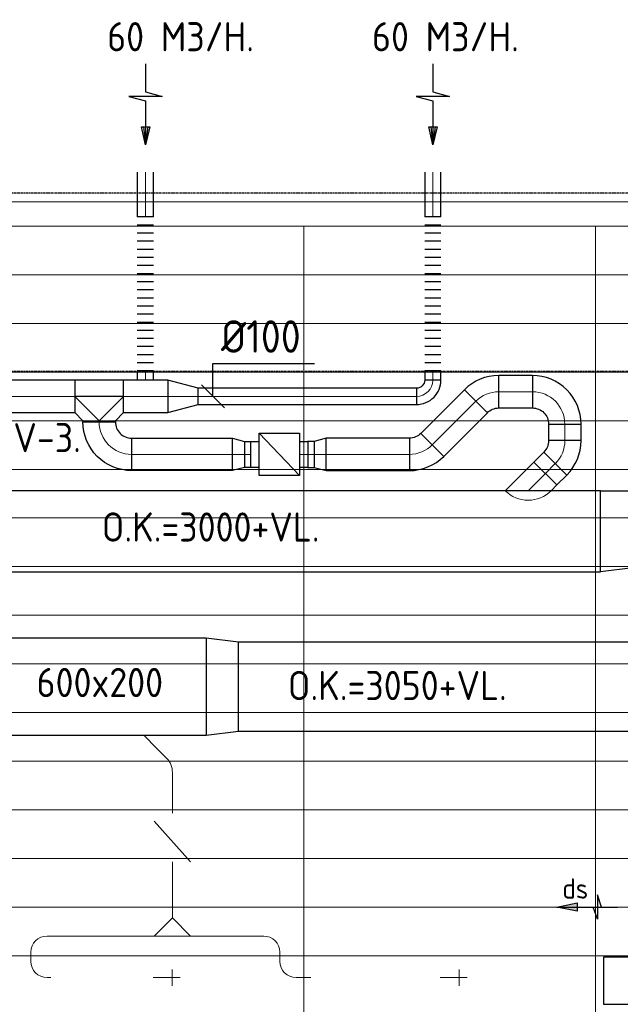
# Model space of a CAD drawing. Header units: millimetres. Extents: x -73785 to 23627, y 5976 to 52620.
# Tile 37 of 56: x -53441 to -49734, y 46546 to 52620. Entities that reach past the tile are written whole.
import ezdxf

# ---------------------------------------------------------------- set-up
doc = ezdxf.new("R2010")
doc.units = ezdxf.units.MM
doc.linetypes.add('HIDDEN', pattern=[9.525, 6.35, -3.175])
for name, color, linetype in [('4plfd', 254, 'Continuous'), ('BALKEN', 7, 'Continuous'), ('WL570---_RETOUR', 100, 'Continuous'), ('WL570---_TOEVOER', 200, 'Continuous'), ('WM570---_RETOUR', 2, 'Continuous'), ('WM570---_TOEVOER', 2, 'Continuous')]:
    doc.layers.add(name, color=color, linetype=linetype)
for name, color, linetype, lineweight in [('WL570---_BESTAAND-HARTLIJN', 161, 'Continuous', 0), ('WL570---_BESTAAND-RETOUR', 140, 'Continuous', 0), ('WL570---_BESTAAND-TOEVOER', 180, 'Continuous', 0), ('WL570---_DEMONTEREN', 10, 'Continuous', 0)]:
    doc.layers.add(name, color=color, linetype=linetype, lineweight=lineweight)
doc.layers.get('WL570---_DEMONTEREN').off()
doc.styles.add('BURO-025', font='ISO96.shx', dxfattribs={"height": 2.5})
doc.styles.add('ISO', font='ISO', dxfattribs={"height": 162})
doc.styles.add('LZ-MAATVOEREN', font='simplex')
doc.styles.add('MAATVOERING', font='ISO')

# ---------------------------------------------------------------- blocks, each defined once
blk = doc.blocks.new('Groep-44')
at = {"color": 8, "linetype": 'Continuous', "lineweight": 13}
for p, q in [((-73154.9, 49899.1), (-11882.7, 49899.1)), ((-73154.9, 49599.1), (-11882.7, 49599.1)), ((-73154.9, 49299.1), (-11882.7, 49299.1)), ((-73154.9, 48999.1), (-11882.7, 48999.1)), ((-73154.9, 48699.1), (-11882.7, 48699.1)), ((-73154.9, 48399.1), (-11882.7, 48399.1)), ((-73154.9, 48399.1), (-11882.7, 48399.1)), ((-73154.9, 48099.1), (-11882.7, 48099.1)), ((-73154.9, 47799.1), (-11882.7, 47799.1)), ((-73154.9, 47499.1), (-11882.7, 47499.1)), ((-73154.9, 47199.1), (-11882.7, 47199.1)), ((-73154.9, 46899.1), (-11882.7, 46899.1)), ((-73154.9, 46599.1), (-11882.7, 46599.1)), ((-73154.9, 46299.1), (-11882.7, 46299.1)), ((-73154.9, 45999.1), (-11882.7, 45999.1)), ((-73154.9, 45699.1), (-11882.7, 45699.1))]:
    blk.add_line(p, q, dxfattribs=at)
blk = doc.blocks.new('Groep-50')
at = {"color": 8, "linetype": 'Continuous', "lineweight": 13}
for p, q in [((-73304.9, 50349.1), (-4004.9, 50349.1)), ((-73154.9, 50199.1), (-4154.9, 50199.1)), ((-11854.9, 50199.1), (-65654.9, 50199.1)), ((-53054.9, 50199.1), (-53054.9, 42999.1)), ((-51254.9, 50199.1), (-51254.9, 42999.1)), ((-51254.9, 50199.1), (-51254.9, 42999.1))]:
    blk.add_line(p, q, dxfattribs=at)
at = {"color": 8}
blk.add_blockref('Groep-44', (0, 0), dxfattribs=at)
blk = doc.blocks.new('Block plafond 2e verd')
at = {"layer": '4plfd'}
blk.add_blockref('Groep-50', (73180, -19000), dxfattribs=at)
blk = doc.blocks.new('VV260020055020002000G')
blk.add_lwpolyline([(0, -300), (200, -275), (200, 275), (0, 300)], close=True)
at = {"invisible_edges": 15}
blk.add_3dface([(0, -300), (200, -275), (200, 275), (0, 300)], dxfattribs=at)
blk = doc.blocks.new('KARH')
for p, q in [((1, 0.5), (0, 0.5)), ((0, -0.5), (1, -0.5))]:
    blk.add_line(p, q)
at = {"invisible_edges": 15}
blk.add_3dface([(0, 0.5), (0, -0.5), (1, -0.5), (1, 0.5)], dxfattribs=at)
blk = doc.blocks.new('KARO')
for p, q in [((1, 0.5), (0, 0.5)), ((0, -0.5), (1, -0.5))]:
    blk.add_line(p, q)
at = {"invisible_edges": 15}
blk.add_3dface([(0, 0.5), (0, -0.5), (1, -0.5), (1, 0.5)], dxfattribs=at)
at = {"layer": 'WL570---_BESTAAND-HARTLIJN'}
blk.add_line((0, 0), (1, 0), dxfattribs=at)
blk = doc.blocks.new('OSV1251000460G')
blk.add_lwpolyline([(0, -62.5), (46.7, -50), (46.7, 50), (0, 62.5)], close=True)
at = {"layer": 'WL570---_BESTAAND-HARTLIJN'}
blk.add_line((0, 0), (46.7, 0), dxfattribs=at)
blk = doc.blocks.new('VBX1251250012525000')
for points in [[(50, 62.5), (0, 62.5), (0, -62.5), (50, -62.5)], [(300, -62.5), (350, -62.5), (350, 62.5), (300, 62.5)]]:
    blk.add_lwpolyline(points)
blk.add_lwpolyline([(50, -112.5), (300, -112.5), (300, 112.5), (50, 112.5)], close=True)
at = {"layer": 'WL570---_BESTAAND-HARTLIJN'}
blk.add_line((300, 0), (350, 0), dxfattribs=at)
at = {"layer": 'WL570---_BESTAAND-TOEVOER'}
blk.add_line((50, -112.5), (300, 112.5), dxfattribs=at)
blk = doc.blocks.new('OTS12512512500H')
blk.add_lwpolyline([(-112.5, -62.5), (112.5, -62.5), (112.5, 62.5), (62.5, 112.5), (-62.5, 112.5), (-112.5, 62.5)], close=True)
at = {"layer": 'WL570---_BESTAAND-HARTLIJN'}
blk.add_line((-112.5, 0), (112.5, 0), dxfattribs=at)
at = {"layer": 'WL570---_BESTAAND-TOEVOER'}
blk.add_lwpolyline([(-112.5, 0), (0, 112.5), (112.5, 0)], dxfattribs=at)
blk = doc.blocks.new('OAF12500045L')
blk.add_line((-138.4, 0), (138.4, 0))
blk.add_lwpolyline([(-88.4, 0), (-123.7, 35.4), (-35.4, 123.7), (88.4, 0)])
at = {"layer": 'WL570---_BESTAAND-HARTLIJN'}
blk.add_line((-79.5, 79.5), (0, 0), dxfattribs=at)
blk = doc.blocks.new('OBO12500045H')
blk.add_lwpolyline([(62.5, -51.8, 0.198912), (7.6, 80.8), (-80.8, -7.6, -0.198912), (-62.5, -51.8)], format="xyb", close=True)
at = {"invisible_edges": 15}
for points in [[(-77.1, -11.6), (18.6, 68.7), (7.6, 80.8), (-80.8, -7.6)], [(-73.8, -15.9), (28.6, 55.8), (18.6, 68.7), (-77.1, -11.6)], [(-70.9, -20.5), (37.4, 42), (28.6, 55.8), (-73.8, -15.9)], [(-68.4, -25.4), (44.9, 27.5), (37.4, 42), (-70.9, -20.5)], [(-66.3, -30.4), (51.2, 12.4), (44.9, 27.5), (-68.4, -25.4)], [(-64.6, -35.6), (56.1, -3.2), (51.2, 12.4), (-66.3, -30.4)], [(-63.4, -40.9), (59.7, -19.2), (56.1, -3.2), (-64.6, -35.6)], [(-62.7, -46.3), (61.8, -35.4), (59.7, -19.2), (-63.4, -40.9)], [(-62.5, -51.8), (62.5, -51.8), (61.8, -35.4), (-62.7, -46.3)]]:
    blk.add_3dface(points, dxfattribs=at)
at = {"layer": 'WL570---_BESTAAND-HARTLIJN'}
blk.add_arc((-125, -51.8), 125, 0, 45, dxfattribs=at)
blk = doc.blocks.new('OBO10000090H')
blk.add_lwpolyline([(50, -100, 0.414214), (-100, 50), (-100, -50, -0.414214), (-50, -100)], format="xyb", close=True)
at = {"invisible_edges": 15}
for points in [[(-91.3, -50.8), (-74, 47.7), (-100, 50), (-100, -50)], [(-82.9, -53), (-48.7, 41), (-74, 47.7), (-91.3, -50.8)], [(-75, -56.7), (-25, 29.9), (-48.7, 41), (-82.9, -53)], [(-67.9, -61.7), (-3.6, 14.9), (-25, 29.9), (-75, -56.7)], [(-61.7, -67.9), (14.9, -3.6), (-3.6, 14.9), (-67.9, -61.7)], [(-56.7, -75), (29.9, -25), (14.9, -3.6), (-61.7, -67.9)], [(-53, -82.9), (41, -48.7), (29.9, -25), (-56.7, -75)], [(-50.8, -91.3), (47.7, -74), (41, -48.7), (-53, -82.9)], [(-50, -100), (50, -100), (47.7, -74), (-50.8, -91.3)]]:
    blk.add_3dface(points, dxfattribs=at)
at = {"layer": 'WL570---_BESTAAND-HARTLIJN'}
blk.add_arc((-100, -100), 100, 0, 90, dxfattribs=at)
blk = doc.blocks.new('OBO10000090ZE')
blk.add_lwpolyline([(-50, 0), (50, 0), (50, 100, 1), (-50, 100)], format="xyb", close=True)
at = {"layer": 'WL570---_BESTAAND-HARTLIJN'}
for points in [[(0, 0), (0, 150)], [(-50, 100), (50, 100)]]:
    blk.add_lwpolyline(points, dxfattribs=at)
blk = doc.blocks.new('OBO10000090L')
blk.add_lwpolyline([(50, 0, 0.414214), (-100, 150), (-100, 50, -0.414214), (-50, 0)], format="xyb", close=True)
at = {"invisible_edges": 15}
for points in [[(-91.3, 49.2), (-74, 147.7), (-100, 150), (-100, 50)], [(-82.9, 47), (-48.7, 141), (-74, 147.7), (-91.3, 49.2)], [(-75, 43.3), (-25, 129.9), (-48.7, 141), (-82.9, 47)], [(-67.9, 38.3), (-3.6, 114.9), (-25, 129.9), (-75, 43.3)], [(-61.7, 32.1), (14.9, 96.4), (-3.6, 114.9), (-67.9, 38.3)], [(-56.7, 25), (29.9, 75), (14.9, 96.4), (-61.7, 32.1)], [(-53, 17.1), (41, 51.3), (29.9, 75), (-56.7, 25)], [(-50.8, 8.7), (47.7, 26), (41, 51.3), (-53, 17.1)], [(-50, 0), (50, 0), (47.7, 26), (-50.8, 8.7)]]:
    blk.add_3dface(points, dxfattribs=at)
at = {"layer": 'WL570---_BESTAAND-HARTLIJN'}
blk.add_arc((-100, 0), 100, 0, 90, dxfattribs=at)
blk = doc.blocks.new('ORN_T_SP')
blk.add_lwpolyline([(-0.5, 0.5), (-0.5, -0.5), (0.5, -0.5), (0.5, 0.5)], close=True)
at = {"style": 'LZ-MAATVOEREN', "flags": 9}
for tag, p in [('ROS_TYPE', (0.6333, 0.6833)), ('ROS_M3H', (0.6333, 0.4833)), ('ROS_ZIJDE', (0.6333, 0.2833)), ('ROS_STAT', (0.6333, 0.0833))]:
    blk.add_attdef(tag, p, '', height=0.125, dxfattribs=at)
blk = doc.blocks.new('FLLINE100')
blk.add_line((0, -50), (0, 50))
blk = doc.blocks.new('OEX10000100000')
at = {"rotation": 90}
for p in [(0, -50), (0, -100), (0, -150), (0, -200), (0, -250), (0, -300), (0, -350), (0, -400), (0, -450), (0, -500), (0, -550), (0, -600), (0, -650), (0, -700), (0, -750), (0, -800), (0, -850), (0, -900), (0, -950), (0, -1000)]:
    blk.add_blockref('FLLINE100', p, dxfattribs=at)
blk = doc.blocks.new('OBO20000090H')
blk.add_lwpolyline([(100, -200, 0.414214), (-200, 100), (-200, -100, -0.414214), (-100, -200)], format="xyb", close=True)
at = {"invisible_edges": 15}
for points in [[(-182.6, -101.5), (-147.9, 95.4), (-200, 100), (-200, -100)], [(-165.8, -106), (-97.4, 81.9), (-147.9, 95.4), (-182.6, -101.5)], [(-150, -113.4), (-50, 59.8), (-97.4, 81.9), (-165.8, -106)], [(-135.7, -123.4), (-7.2, 29.8), (-50, 59.8), (-150, -113.4)], [(-123.4, -135.7), (29.8, -7.2), (-7.2, 29.8), (-135.7, -123.4)], [(-113.4, -150), (59.8, -50), (29.8, -7.2), (-123.4, -135.7)], [(-106, -165.8), (81.9, -97.4), (59.8, -50), (-113.4, -150)], [(-101.5, -182.6), (95.4, -147.9), (81.9, -97.4), (-106, -165.8)], [(-100, -200), (100, -200), (95.4, -147.9), (-101.5, -182.6)]]:
    blk.add_3dface(points, dxfattribs=at)
at = {"layer": 'WL570---_BESTAAND-HARTLIJN'}
blk.add_arc((-200, -200), 200, 0, 90, dxfattribs=at)
blk = doc.blocks.new('OTS20020020000H')
at = {"layer": 'WL570---_RETOUR'}
blk.add_line((-150, 0), (150, 0), dxfattribs=at)
blk.add_lwpolyline([(-150, -100), (150, -100), (150, 100), (100, 150), (-100, 150), (-150, 100)], close=True, dxfattribs=at)
blk.add_lwpolyline([(-150, 0), (0, 150), (150, 0)], dxfattribs=at)
blk = doc.blocks.new('OSV2001600740G')
blk.add_lwpolyline([(0, -100), (74.6, -80), (74.6, 80), (0, 100)], close=True)
at = {"layer": 'WL570---_BESTAAND-HARTLIJN'}
blk.add_line((0, 0), (74.6, 0), dxfattribs=at)
blk = doc.blocks.new('VBX1601600016025000')
blk.add_lwpolyline([(50, -130), (300, -130), (300, 130), (50, 130)], close=True)
for points in [[(50, 80), (0, 80), (0, -80), (50, -80)], [(300, -80), (350, -80), (350, 80), (300, 80)]]:
    blk.add_lwpolyline(points)
at = {"layer": 'WL570---_BESTAAND-HARTLIJN'}
blk.add_line((300, 0), (350, 0), dxfattribs=at)
at = {"layer": 'WL570---_BESTAAND-TOEVOER'}
blk.add_line((50, -130), (300, 130), dxfattribs=at)
blk = doc.blocks.new('MVLINE')
blk.add_line((35.4, -35.4), (-35.4, 35.4))
blk = doc.blocks.new('OSV20010001860G')
blk.add_lwpolyline([(0, -100), (186.6, -50), (186.6, 50), (0, 100)], close=True)
at = {"layer": 'WL570---_BESTAAND-HARTLIJN'}
blk.add_line((0, 0), (186.6, 0), dxfattribs=at)
blk = doc.blocks.new('AFZPIJL')
for points in [[(0, -10), (0, -6.52), (-2.06, -5.97), (2.06, -5.97), (0, -5.41), (0, 0)], [(-0.26, -2.22), (0, 0)], [(0.26, -2.22), (0, 0)]]:
    blk.add_lwpolyline(points)
blk.add_lwpolyline([(0.52, -2.22), (-0.52, -2.22), (0, 0)], close=True)
blk = doc.blocks.new('OZA2500200045R')
blk.add_lwpolyline([(141.4, 0), (176.8, 35.4), (35.4, 176.8), (-141.4, 0)])
at = {"layer": 'WL570---_BESTAAND-HARTLIJN'}
blk.add_line((0, 0), (106.1, 106.1), dxfattribs=at)
at = {"layer": 'WL570---_BESTAAND-RETOUR'}
blk.add_arc((0, 141.4), 200, 225, 315, dxfattribs=at)
blk = doc.blocks.new('OBO20000045H')
blk.add_lwpolyline([(100, -82.8, 0.198912), (12.1, 129.3), (-129.3, -12.1, -0.198912), (-100, -82.8)], format="xyb", close=True)
at = {"invisible_edges": 15}
for points in [[(-123.4, -18.6), (29.8, 110), (12.1, 129.3), (-129.3, -12.1)], [(-118.1, -25.5), (45.7, 89.2), (29.8, 110), (-123.4, -18.6)], [(-113.4, -32.8), (59.8, 67.2), (45.7, 89.2), (-118.1, -25.5)], [(-109.4, -40.6), (71.9, 43.9), (59.8, 67.2), (-113.4, -32.8)], [(-106, -48.6), (81.9, 19.8), (71.9, 43.9), (-109.4, -40.6)], [(-103.4, -57), (89.8, -5.2), (81.9, 19.8), (-106, -48.6)], [(-101.5, -65.5), (95.4, -30.7), (89.8, -5.2), (-103.4, -57)], [(-100.4, -74.1), (98.9, -56.7), (95.4, -30.7), (-101.5, -65.5)], [(-100, -82.8), (100, -82.8), (98.9, -56.7), (-100.4, -74.1)]]:
    blk.add_3dface(points, dxfattribs=at)
at = {"layer": 'WL570---_BESTAAND-HARTLIJN'}
blk.add_arc((-200, -82.8), 200, 0, 45, dxfattribs=at)
blk = doc.blocks.new('VV150020045020004000RG')
blk.add_lwpolyline([(0, 250), (400, 250), (400, -200), (0, -250)], close=True)
at = {"invisible_edges": 15}
blk.add_3dface([(0, 250), (400, 250), (400, -200), (0, -250)], dxfattribs=at)
blk = doc.blocks.new('LU-PIJL6')
at = {"color": 0, "linetype": 'Continuous'}
for p, q in [((-5, -1.5), (-5, 1.5)), ((-5, 1.5), (-4.5, 0)), ((0, 0), (-7.5, 0)), ((-5.5, 0), (-5, -1.5)), ((-2.5, -0.5), (-2.5, 0.5)), ((-2.5, 0.5), (0, 0)), ((0, 0), (-2.5, -0.5))]:
    blk.add_line(p, q, dxfattribs=at)
blk.add_solid([(-2.5, 0.5), (-2.5, -0.5), (0, 0)], dxfattribs=at)

msp = doc.modelspace()

# ---------------------------------------------------------------- linework, layer by layer
at = {"layer": 'BALKEN', "color": 2, "linetype": 'HIDDEN'}
for p, q in [((-71835, 51551.1), (-2746.7, 51551.1)), ((-71835, 50451.1), (-2746.7, 50451.1))]:
    msp.add_line(p, q, dxfattribs=at)
at = {"layer": 'WM570---_RETOUR'}
msp.add_lwpolyline([(-52248.5, 50296.6), (-52248.5, 50499.2), (-51622.3, 50499.2)], dxfattribs=at)

# ---------------------------------------------------------------- block references
at = {"layer": 'WL570---_DEMONTEREN'}
for name, p, rotation in [('OAF12500045L', (-52675.5, 48205.6), 180.000000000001), ('VBX1251250012525000', (-52498.7, 47725.3), 270.000000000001), ('OBO10000090H', (-53372.4, 46967.6), 90.00000000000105)]:
    msp.add_blockref(name, p, dxfattribs=dict(at, rotation=rotation))
for p, xscale, yscale, zscale, rotation in [((-52595.9, 48126.1), 85.66686048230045, 125, 125, 314.9999999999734), ((-52498.7, 47725.3), 251.853747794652, 125, 125, 90.00000000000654), ((-52498.7, 47375.3), 295.1427838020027, 125, 125, 270), ((-51935.3, 46967.6), 356.5983112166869, 100, 100, 180.000000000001), ((-53372.4, 46811.2), 56.45693985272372, 100, 100, 90.00000000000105), ((-51835.3, 46867.6), 56.45693985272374, 100, 100, 270.000000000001), ((-51644.6, 46711.3), 90.43692295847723, 100, 100, 180.000000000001)]:
    msp.add_blockref('KARO', p, dxfattribs=dict(at, xscale=xscale, yscale=yscale, zscale=zscale, rotation=rotation))
for name, p in [('OBO12500045H', (-52498.7, 48028.9)), ('OTS12512512500H', (-52498.7, 46967.6)), ('OSV1251000460G', (-52338.6, 46967.6)), ('OBO10000090H', (-51835.3, 46967.6))]:
    msp.add_blockref(name, p, dxfattribs=at)
for p, xscale, yscale, zscale in [((-53272.4, 46967.6), 566.8356749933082, 100, 100), ((-52611.3, 46967.6), -47.6584454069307, 125, 125), ((-52386.2, 46967.6), 47.6584454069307, 125, 125), ((-53272.2, 46711.3), 22.48026519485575, 100, 100), ((-52600.4, 46711.3), -16.03765465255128, 100, 100), ((-50829.3, 46711.3), -16.03765465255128, 100, 100)]:
    msp.add_blockref('KARO', p, dxfattribs=dict(at, xscale=xscale, yscale=yscale, zscale=zscale))
at = {"layer": 'WL570---_DEMONTEREN', "xscale": -1}
msp.add_blockref('OSV1251000460G', (-52658.9, 46967.6), dxfattribs=at)
for name, p, rotation in [('OBO10000090L', (-53272.4, 46711.3), 90.00000000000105), ('OBO10000090L', (-51735.3, 46711.3), 90.00000000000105), ('OBO10000090ZE', (-52600.4, 46711.3), 270.000000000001), ('OBO10000090ZE', (-50829.3, 46711.3), 270.000000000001)]:
    msp.add_blockref(name, p, dxfattribs=dict(at, rotation=rotation))
at = {"layer": 'WL570---_RETOUR'}
for name, p, xscale, yscale, zscale, rotation in [('AFZPIJL', (-52664.1, 51848.6), 50, 50, 50, 180), ('AFZPIJL', (-50890.4, 51848.6), 50, 50, 50, 180), ('KARO', (-52665.3, 51403.9), 275.9456809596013, 100, 100, 90), ('KARO', (-50891.6, 51403.9), 275.9456809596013, 100, 100, 90), ('KARO', (-52665.3, 50453.2), 56.29579252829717, 100, 100, 270), ('KARO', (-50891.6, 50453.2), 56.55323533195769, 100, 100, 270), ('KARO', (-52526.3, 50296.6), 275.2482312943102, 200, 200, 180), ('KARO', (-50991.6, 50296.6), 1348.069124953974, 100, 100, 180), ('KARO', (-50894.6, 49997.2), 380.6080427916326, 200, 200, 44.99999999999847), ('KARO', (-52950.8, 50138.6), 8.033562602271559, 200, 200, 90), ('KARO', (-50076.5, 50124.9), 101.5058830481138, 200, 200, 270), ('KARO', (-52750.8, 49938.6), -622.0802183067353, 200, 200, 180), ('KARO', (-52053.8, 49938.6), -41.65426006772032, 160, 160, 180), ('KARO', (-51623.3, 49938.6), 41.65426006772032, 160, 160, 180), ('KARO', (-50196.6, 49820.5), 86.90623613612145, 200, 200, 45), ('LU-PIJL6', (-50125.8, 47146.3), 50, 50, 50, 180)]:
    msp.add_blockref(name, p, dxfattribs=dict(at, xscale=xscale, yscale=yscale, zscale=zscale, rotation=rotation))
for name, p in [('OEX10000100000', (-52665.3, 51453.2)), ('OEX10000100000', (-50891.6, 51453.2)), ('OBO20000090H', (-50076.5, 50324.9)), ('OSV20010001860G', (-52526.3, 50296.6)), ('OZA2500200045R', (-50302.6, 49714.5)), ('VV150020045020004000RG', (-49857.2, 49464.5))]:
    msp.add_blockref(name, p, dxfattribs=at)
for name, p, rotation in [('OBO20000045H', (-50566.9, 50324.9), 90), ('OTS20020020000H', (-52950.8, 50296.6), 180), ('OBO10000090H', (-50891.6, 50296.6), 270), ('OBO20000045H', (-50076.5, 49940.6), 315.0000000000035), ('OBO20000045H', (-50953.2, 49938.6), 270), ('OSV2001600740G', (-51548.7, 49938.6), 180)]:
    msp.add_blockref(name, p, dxfattribs=dict(at, rotation=rotation))
at = {"layer": 'WL570---_RETOUR', "zscale": 200}
for name, p, xscale, yscale in [('KARO', (-50484.1, 50324.9), 207.5368296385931, 200), ('KARO', (-54578, 50296.6), 1476.238544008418, 200), ('KARO', (-51548.7, 49938.6), 512.6176761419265, 200), ('KARH', (-54587.1, 49464.5), 4729.977126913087, 500)]:
    msp.add_blockref(name, p, dxfattribs=dict(at, xscale=xscale, yscale=yscale))
at = {"layer": 'WL570---_RETOUR', "xscale": -1}
for name, p, rotation in [('OBO20000090H', (-52950.8, 49938.6), 90), ('VBX1601600016025000', (-52013.6, 49938.6), 180), ('OSV2001600740G', (-52128.5, 49938.6), 180)]:
    msp.add_blockref(name, p, dxfattribs=dict(at, rotation=rotation))
at = {"layer": 'WL570---_TOEVOER', "xscale": 1346.620728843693, "yscale": 600, "zscale": 200, "rotation": 180}
msp.add_blockref('KARH', (-52290.5, 48505.6), dxfattribs=at)
at = {"layer": 'WL570---_TOEVOER'}
msp.add_blockref('VV260020055020002000G', (-52290.5, 48505.6), dxfattribs=at)
at = {"layer": 'WL570---_TOEVOER', "xscale": 4841.412419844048, "yscale": 550, "zscale": 200}
msp.add_blockref('KARH', (-52090.5, 48505.6), dxfattribs=at)
at = {"layer": 'WL570---_TOEVOER', "xscale": 1750, "yscale": 290}
msp.add_blockref('ORN_T_SP', (-48962.2, 46691.4), dxfattribs=at)
at = {"layer": 'WM570---_RETOUR'}
msp.add_blockref('Block plafond 2e verd', (-71812.3, 20147.2), dxfattribs=at)
at = {"layer": 'WM570---_RETOUR', "xscale": 2, "yscale": 2, "zscale": 2}
msp.add_blockref('MVLINE', (-52248.5, 50296.6), dxfattribs=at)

# ---------------------------------------------------------------- texts
at = {"layer": 'WM570---_RETOUR'}
for s, height, style, p in [('60 M3/H.', 180, 'MAATVOERING', (-52901.4, 52425.1)), ('60 M3/H.', 180, 'MAATVOERING', (-51266.8, 52425.1)), ('%%c100', 200, 'MAATVOERING', (-52198.5, 50565.8)), ('CAV-3.', 180, 'MAATVOERING', (-53742.3, 49952.1)), ('O.K.=3000+VL.', 180, 'ISO', (-52934.4, 49400.5))]:
    msp.add_text(s, height=height, dxfattribs=dict(at, style=style)).set_placement(p)
at = {"layer": 'WM570---_TOEVOER'}
for s, style, p in [('600x200', 'MAATVOERING', (-53336.9, 48441.4)), ('O.K.=3050+VL.', 'ISO', (-51785.8, 48422.7))]:
    msp.add_text(s, height=180, dxfattribs=dict(at, style=style)).set_placement(p)
at = {"layer": 'WM570---_TOEVOER', "lineweight": 0, "style": 'BURO-025'}
msp.add_text('ds', height=125, dxfattribs=at).set_placement((-50091.6, 47198.3))

doc.saveas('drawing.dxf')
